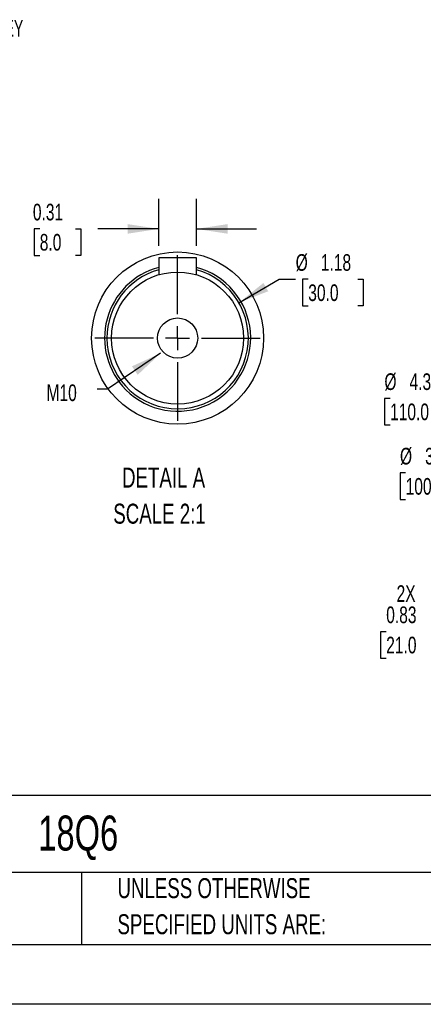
# Model space of a CAD drawing. Header units: inches. Extents: x 0 to 44, y 0 to 34.
# Tile 6 of 19: x 24.8 to 31.5, y 0 to 16.4. Entities that reach past the tile are written whole.
import ezdxf

# ---------------------------------------------------------------- set-up
doc = ezdxf.new("R2010")
doc.units = ezdxf.units.IN
doc.header["$LTSCALE"] = 4
doc.header["$MEASUREMENT"] = 0
doc.linetypes.add('CENTERX2', pattern=[0.8, 0.5, -0.1, 0.1, -0.1])
doc.layers.add('CENTER', color=40, linetype='CENTERX2')
doc.layers.add('SLD-DEFPOINTS', color=7, linetype='Continuous')
doc.layers.add('DIMENSIONS', color=140, linetype='Continuous', lineweight=25)
doc.layers.add('TEXT', color=140, linetype='Continuous', lineweight=25)
doc.styles.add('SLDTEXTSTYLE0', font='TXT', dxfattribs={"width": 0.7})
doc.styles.add('SLDTEXTSTYLE2', font='TXT', dxfattribs={"width": 0.628571})
doc.dimstyles.new('SLDDIMSTYLE0', dxfattribs={"dimtxt": 0.277778, "dimasz": 0.52, "dimexe": 0, "dimexo": 0.0625, "dimgap": 0.069444, "dimtad": 0, "dimtih": 1, "dimtoh": 1, "dimrnd": 1e-09, "dimdsep": 46, "dimtxsty": 'SLDTEXTSTYLE0', "dimsah": 1, "dimcen": 0.09, "dimadec": 0, "dimazin": 2, "dimtfac": 1, "dimtmove": 0, "dimatfit": 0, "dimfxl": 0, "dimfrac": 2, "dimtolj": 1, "dimtzin": 12, "dimarcsym": 0})
doc.dimstyles.new('SLDDIMSTYLE3', dxfattribs={"dimtxt": 0.18, "dimasz": 0.52, "dimexe": 0, "dimexo": 0.0625, "dimgap": 0, "dimtad": 0, "dimtih": 1, "dimtoh": 1, "dimdec": 0, "dimrnd": 1e-09, "dimzin": 0, "dimdsep": 46, "dimtxsty": 'Standard', "dimsah": 1, "dimcen": 0.09, "dimadec": 0, "dimazin": 0, "dimtfac": 0.52, "dimtdec": 0, "dimtofl": 0, "dimtmove": 0, "dimatfit": 3, "dimfxl": 0, "dimfrac": 2, "dimtolj": 1, "dimtzin": 0, "dimarcsym": 0})
doc.dimstyles.new('SLDDIMSTYLE6', dxfattribs={"dimtxt": 0.277778, "dimasz": 0.52, "dimexe": 0, "dimexo": 0.0625, "dimgap": 0.069444, "dimtad": 0, "dimtih": 1, "dimtoh": 1, "dimrnd": 1e-09, "dimzin": 12, "dimdsep": 46, "dimtxsty": 'SLDTEXTSTYLE0', "dimsah": 1, "dimcen": 0, "dimadec": 0, "dimazin": 3, "dimtfac": 1, "dimtofl": 0, "dimtmove": 0, "dimatfit": 3, "dimfxl": 0, "dimfrac": 2, "dimtolj": 1, "dimtzin": 12, "dimarcsym": 0})
doc.dimstyles.new('SLDDIMSTYLE8', dxfattribs={"dimtxt": 0.277778, "dimasz": 0.52, "dimexe": 0, "dimexo": 0.0625, "dimgap": 0.069444, "dimtad": 0, "dimtih": 1, "dimtoh": 1, "dimlfac": 0.5, "dimrnd": 1e-09, "dimdsep": 46, "dimtxsty": 'SLDTEXTSTYLE0', "dimsah": 1, "dimcen": 0.09, "dimadec": 0, "dimazin": 2, "dimtfac": 1, "dimtmove": 0, "dimatfit": 0, "dimfxl": 0, "dimfrac": 2, "dimtolj": 1, "dimtzin": 12, "dimarcsym": 0})
doc.dimstyles.new('SLDDIMSTYLE9', dxfattribs={"dimtxt": 0.277778, "dimasz": 0.52, "dimexe": 0, "dimexo": 0.0625, "dimgap": 0.069444, "dimtad": 0, "dimtih": 1, "dimtoh": 1, "dimlfac": 0.5, "dimrnd": 1e-09, "dimzin": 12, "dimdsep": 46, "dimtxsty": 'SLDTEXTSTYLE0', "dimsah": 1, "dimcen": 0, "dimadec": 0, "dimazin": 3, "dimtfac": 1, "dimtofl": 0, "dimtmove": 0, "dimatfit": 3, "dimfxl": 0, "dimfrac": 2, "dimtolj": 1, "dimtzin": 12, "dimarcsym": 0})

# ---------------------------------------------------------------- blocks, each defined once
blk = doc.blocks.new('SW_NOTE_0')
at = {"layer": 'TEXT', "color": 0, "linetype": 'CENTERX2', "lineweight": 18, "char_height": 0.3333, "attachment_point": 1, "style": 'SLDTEXTSTYLE0'}
for s, insert in [('DETAIL A', (0.146, 0.43)), ('SCALE 2:1', (0, -0.172))]:
    blk.add_mtext(s, dxfattribs=dict(at, insert=insert))
blk = doc.blocks.new('SW_NOTE_0_3')
at = {"layer": 'TEXT', "color": 0, "linetype": 'CENTERX2', "lineweight": 18, "char_height": 0.33333, "attachment_point": 1, "style": 'SLDTEXTSTYLE0'}
for s, insert in [('UNLESS OTHERWISE', (0, 0.43)), ('SPECIFIED UNITS ARE:', (0, -0.172))]:
    blk.add_mtext(s, dxfattribs=dict(at, insert=insert))
blk = doc.blocks.new('_D_14')
at = {"layer": 'DIMENSIONS'}
for p, q in [((32.953, 6.836), (32.953, 5.894)), ((33.78, 6.836), (33.78, 5.894)), ((32.953, 6.394), (31.956, 6.394)), ((33.78, 6.394), (34.78, 6.394)), ((30.882, 6.217), (30.788, 6.217)), ((30.788, 6.217), (30.788, 5.775)), ((31.707, 6.217), (31.801, 6.217)), ((31.801, 6.217), (31.801, 5.775)), ((30.788, 5.775), (30.882, 5.775)), ((31.801, 5.775), (31.707, 5.775))]:
    blk.add_line(p, q, dxfattribs=at)
for points in [[(32.953, 6.394), (32.433, 6.474), (32.433, 6.314)], [(33.78, 6.394), (34.3, 6.314), (34.3, 6.474)]]:
    blk.add_solid(points, dxfattribs=at)
at = {"layer": 'DIMENSIONS', "char_height": 0.2778, "attachment_point": 1, "style": 'SLDTEXTSTYLE0'}
for s, insert in [('2X', (31.055, 6.991)), ('0.83', (30.882, 6.637)), ('21.0', (30.882, 6.133))]:
    blk.add_mtext(s, dxfattribs=dict(at, insert=insert))
blk = doc.blocks.new('_D_17')
at = {"layer": 'DIMENSIONS'}
for p, q in [((34.405, 10.531), (32.822, 10.106)), ((30.946, 10.106), (30.853, 10.106)), ((30.853, 10.106), (30.853, 9.665)), ((32.003, 10.106), (32.096, 10.106)), ((32.096, 10.106), (32.096, 9.665)), ((32.822, 10.106), (32.189, 10.106)), ((30.853, 9.665), (30.946, 9.665)), ((32.096, 9.665), (32.003, 9.665))]:
    blk.add_line(p, q, dxfattribs=at)
blk.add_solid([(34.405, 10.531), (33.882, 10.473), (33.923, 10.319)], dxfattribs=at)
at = {"layer": 'DIMENSIONS', "char_height": 0.2778, "attachment_point": 1, "style": 'SLDTEXTSTYLE0'}
for s, insert in [('%%c', (30.852, 10.527)), ('4.33', (31.271, 10.527)), ('110.0', (30.946, 10.023))]:
    blk.add_mtext(s, dxfattribs=dict(at, insert=insert))
blk = doc.blocks.new('_D_23')
at = {"layer": 'DIMENSIONS'}
for p, q in [((34.792, 10.107), (32.639, 8.864)), ((31.206, 8.864), (31.113, 8.864)), ((31.113, 8.864), (31.113, 8.422)), ((32.263, 8.864), (32.356, 8.864)), ((32.356, 8.864), (32.356, 8.422)), ((32.639, 8.864), (32.45, 8.864)), ((31.113, 8.422), (31.206, 8.422)), ((32.356, 8.422), (32.263, 8.422))]:
    blk.add_line(p, q, dxfattribs=at)
blk.add_solid([(34.792, 10.107), (34.301, 9.916), (34.381, 9.777)], dxfattribs=at)
at = {"layer": 'DIMENSIONS', "char_height": 0.2778, "attachment_point": 1, "style": 'SLDTEXTSTYLE0'}
for s, insert in [('%%c', (31.112, 9.284)), ('3.94', (31.532, 9.284)), ('100.0', (31.206, 8.78))]:
    blk.add_mtext(s, dxfattribs=dict(at, insert=insert))
blk = doc.blocks.new('_D_25')
at = {"layer": 'DIMENSIONS'}
for p, q in [((27.084, 12.653), (27.084, 13.436)), ((27.714, 12.653), (27.714, 13.436)), ((25.097, 12.936), (25.004, 12.936)), ((25.004, 12.936), (25.004, 12.494)), ((25.692, 12.936), (25.785, 12.936)), ((25.785, 12.936), (25.785, 12.494)), ((27.084, 12.936), (26.068, 12.936)), ((27.714, 12.936), (28.714, 12.936)), ((25.004, 12.494), (25.097, 12.494)), ((25.785, 12.494), (25.692, 12.494))]:
    blk.add_line(p, q, dxfattribs=at)
for points in [[(27.084, 12.936), (26.564, 13.016), (26.564, 12.856)], [(27.714, 12.936), (28.234, 12.856), (28.234, 13.016)]]:
    blk.add_solid(points, dxfattribs=at)
at = {"layer": 'DIMENSIONS', "char_height": 0.2778, "attachment_point": 1, "style": 'SLDTEXTSTYLE0'}
for s, insert in [('0.31', (24.982, 13.356)), ('8.0', (25.097, 12.852))]:
    blk.add_mtext(s, dxfattribs=dict(at, insert=insert))
blk = doc.blocks.new('_D_26')
at = {"layer": 'DIMENSIONS'}
for p, q in [((28.422, 11.705), (29.097, 12.095)), ((29.097, 12.095), (29.37, 12.095)), ((29.58, 12.095), (29.487, 12.095)), ((29.487, 12.095), (29.487, 11.653)), ((30.406, 12.095), (30.499, 12.095)), ((30.499, 12.095), (30.499, 11.653)), ((29.487, 11.653), (29.58, 11.653)), ((30.499, 11.653), (30.406, 11.653))]:
    blk.add_line(p, q, dxfattribs=at)
blk.add_solid([(28.422, 11.705), (28.912, 11.896), (28.832, 12.034)], dxfattribs=at)
at = {"layer": 'DIMENSIONS', "char_height": 0.2778, "attachment_point": 1, "style": 'SLDTEXTSTYLE0'}
for s, insert in [('%%c', (29.37, 12.515)), ('1.18', (29.79, 12.515)), ('30.0', (29.58, 12.011))]:
    blk.add_mtext(s, dxfattribs=dict(at, insert=insert))
blk = doc.blocks.new('SW_CENTERMARKSYMBOL_6')
at = {"layer": 'CENTER', "color": 0}
for p, q in [((0, 0.4), (0, 1.381)), ((0, 0), (0, 0.2)), ((-0.4, 0), (-1.381, 0)), ((0, 0), (-0.2, 0)), ((0, 0), (0.2, 0)), ((0, 0), (0, -0.2)), ((0.4, 0), (1.381, 0)), ((0, -0.4), (0, -1.381))]:
    blk.add_line(p, q, dxfattribs=at)

msp = doc.modelspace()

# ---------------------------------------------------------------- linework, layer by layer
for p, q in [((27.084, 12.453), (27.084, 12.171)), ((27.714, 12.453), (27.084, 12.453)), ((27.714, 12.171), (27.714, 12.453))]:
    msp.add_line(p, q)
at = {"color": 7, "linetype": 'Continuous'}
msp.add_line((44, 0), (0, 0), dxfattribs=at)
for radius in [1.102, 0.335]:
    msp.add_circle((27.399, 11.115), radius)
for centre, radius, start, end in [((27.399, 11.115), 1.22, 104.9552, 225), ((27.399, 11.115), 1.181, 105.466, 180), ((27.399, 11.115), 1.181, 180, 74.534), ((27.399, 11.115), 1.22, 225, 75.0448), ((27.399, 11.114), 1.179, 216.5371, 219.2525), ((27.399, 11.115), 1.179, 320.7483, 323.4623)]:
    msp.add_arc(centre, radius, start, end)
at = {"layer": 'SLD-DEFPOINTS'}
msp.add_circle((27.399, 11.115), 1.436, dxfattribs=at)
at = {"layer": 'TEXT'}
for p, q in [((43, 3.484), (1, 3.484)), ((43, 2.2), (1, 2.2)), ((25.792, 2.2), (25.792, 1)), ((1, 1), (43, 1))]:
    msp.add_line(p, q, dxfattribs=at)

# ---------------------------------------------------------------- block references
at = {"layer": 'CENTER'}
msp.add_blockref('SW_CENTERMARKSYMBOL_6', (27.399, 11.115), dxfattribs=at)
at = {"layer": 'TEXT', "linetype": 'CENTERX2', "lineweight": 18}
for name, p in [('SW_NOTE_0', (26.325, 8.524)), ('SW_NOTE_0_3', (26.395, 1.675))]:
    msp.add_blockref(name, p, dxfattribs=at)

# ---------------------------------------------------------------- texts
at = {"layer": 'TEXT', "linetype": 'CENTERX2', "lineweight": 18, "attachment_point": 1}
for s, insert, char_height, style in [('8 X 8 X 45 KEY', (23.199, 16.422), 0.27778, 'SLDTEXTSTYLE2'), ('M10', (25.21, 10.342), 0.2778, 'SLDTEXTSTYLE0'), ('18Q6', (25.072, 3.149), 0.5833, 'SLDTEXTSTYLE0')]:
    msp.add_mtext(s, dxfattribs=dict(at, insert=insert, char_height=char_height, style=style))

# ---------------------------------------------------------------- dimensions: what is measured, and where the dimension line sits
at = {"layer": 'DIMENSIONS'}
dim = msp.add_linear_dim(base=(27.0841, 12.9361), p1=(27.714, 12.4532), p2=(27.0841, 12.4532), dimstyle='SLDDIMSTYLE8', dxfattribs=at)
dim.commit()
dim.dimension.update_dxf_attribs({"geometry": '_D_25', "text_midpoint": (25.3944, 12.9361), "dimtype": 160})
for p1, p2, dimstyle, picture, middle in [((26.376, 10.524), (28.422, 11.705), 'SLDDIMSTYLE9', '_D_26', (29.993, 12.095)), ((38.201, 12.075), (34.792, 10.107), 'SLDDIMSTYLE6', '_D_23', (31.735, 8.864)), ((38.588, 11.651), (34.405, 10.531), 'SLDDIMSTYLE6', '_D_17', (31.474, 10.106))]:
    dim = msp.add_diameter_dim_2p(p1=p1, p2=p2, dimstyle=dimstyle, dxfattribs=at)
    dim.commit()
    dim.dimension.update_dxf_attribs({"geometry": picture, "text_midpoint": middle, "dimtype": 163})
dim = msp.add_linear_dim(base=(33.78, 6.394), p1=(32.953, 7.036), p2=(33.78, 7.036), text='2X\\P<>', dimstyle='SLDDIMSTYLE0', dxfattribs=at)
dim.commit()
dim.dimension.update_dxf_attribs({"geometry": '_D_14', "text_midpoint": (31.295, 6.394), "dimtype": 160})

# ---------------------------------------------------------------- leaders
at = {"layer": 'TEXT', "linetype": 'CENTERX2', "lineweight": 18}
msp.add_leader([(27.116, 10.863), (26.228, 10.265), (26.057, 10.265)], dimstyle='SLDDIMSTYLE3', dxfattribs=at)

doc.saveas('drawing.dxf')
